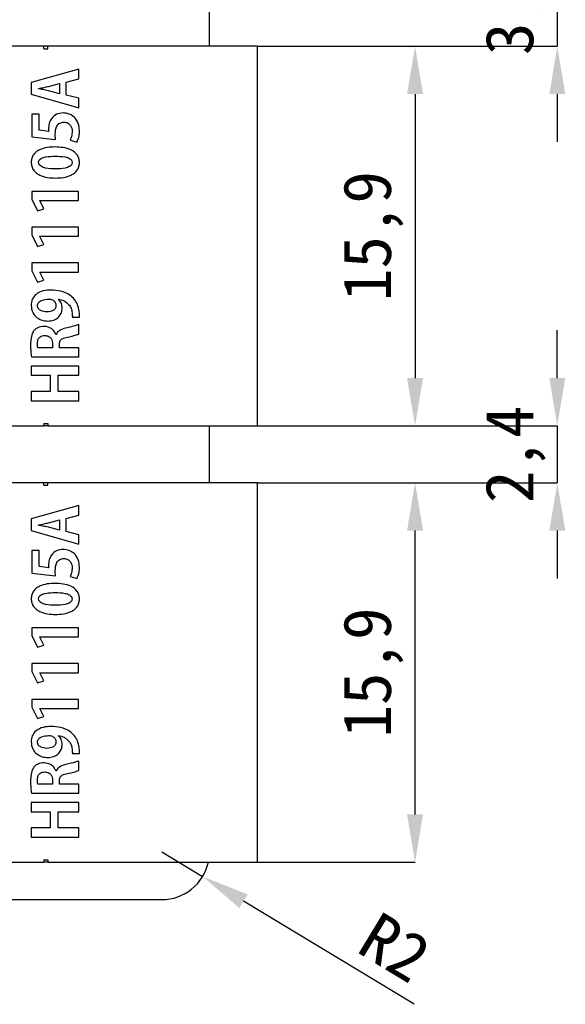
# Model space of a CAD drawing. Header units: millimetres. Extents: x 1603 to 1900, y 1655 to 2075.
# Tile 40 of 52: x 1757 to 1780, y 1941 to 1982. Entities that reach past the tile are written whole.
import ezdxf

# ---------------------------------------------------------------- set-up
doc = ezdxf.new("R2010")
doc.units = ezdxf.units.MM
doc.styles.add('黑体高度2mm', font='simhei.ttf', dxfattribs={"height": 2})
doc.dimstyles.new('红色高度2mm', dxfattribs={"dimtxt": 2, "dimasz": 2, "dimexe": 0, "dimexo": 0, "dimtad": 1, "dimdec": 1, "dimtxsty": '黑体高度2mm', "dimcen": 2.5, "dimclrd": 1, "dimclre": 1, "dimclrt": 1, "dimadec": 0, "dimazin": 0, "dimtfac": 1, "dimtdec": 1, "dimtmove": 0, "dimatfit": 3, "dimfxl": 1, "dimarcsym": 0})

# ---------------------------------------------------------------- blocks, each defined once
blk = doc.blocks.new('*D9')
at = {"color": 1, "lineweight": -2, "transparency": 16777216}
for p, q in [((1779.259, 1986.304), (1779.259, 1988.304)), ((1766.72, 1984.304), (1779.259, 1984.304)), ((1779.259, 1984.304), (1779.259, 1980.956)), ((1766.72, 1980.956), (1779.259, 1980.956)), ((1779.259, 1978.956), (1779.259, 1976.956))]:
    blk.add_line(p, q, dxfattribs=at)
at = {"color": 1, "transparency": 16777216}
for points in [[(1778.926, 1986.304), (1779.593, 1986.304), (1779.259, 1984.304)], [(1778.926, 1978.956), (1779.593, 1978.956), (1779.259, 1980.956)]]:
    blk.add_solid(points, dxfattribs=at)
at = {"layer": 'Defpoints', "color": 0, "transparency": 16777216}
for p in [(1766.72, 1984.304), (1766.72, 1980.956), (1779.259, 1980.956)]:
    blk.add_point(p, dxfattribs=at)
at = {"color": 1, "transparency": 16777216, "insert": (1777.511, 1982.63), "char_height": 2, "attachment_point": 5, "rotation": 90, "style": '黑体高度2mm'}
blk.add_mtext('3,3', dxfattribs=at)
blk = doc.blocks.new('*D10')
at = {"color": 1, "lineweight": -2, "transparency": 16777216}
for p, q in [((1766.72, 1980.956), (1773.312, 1980.956)), ((1773.312, 1978.956), (1773.312, 1967.076)), ((1766.72, 1965.076), (1773.312, 1965.076))]:
    blk.add_line(p, q, dxfattribs=at)
at = {"color": 1, "transparency": 16777216}
for points in [[(1772.978, 1978.956), (1773.645, 1978.956), (1773.312, 1980.956)], [(1772.978, 1967.076), (1773.645, 1967.076), (1773.312, 1965.076)]]:
    blk.add_solid(points, dxfattribs=at)
at = {"layer": 'Defpoints', "color": 0, "transparency": 16777216}
for p in [(1766.72, 1980.956), (1766.72, 1965.076), (1773.312, 1965.076)]:
    blk.add_point(p, dxfattribs=at)
at = {"color": 1, "transparency": 16777216, "insert": (1771.563, 1973.016), "char_height": 2, "attachment_point": 5, "rotation": 90, "style": '黑体高度2mm'}
blk.add_mtext('15,9', dxfattribs=at)
blk = doc.blocks.new('*D11')
at = {"color": 1, "lineweight": -2, "transparency": 16777216}
for p, q in [((1779.259, 1967.076), (1779.259, 1969.076)), ((1766.72, 1965.076), (1779.259, 1965.076)), ((1779.259, 1965.076), (1779.259, 1962.696)), ((1766.72, 1962.696), (1779.259, 1962.696)), ((1779.259, 1960.696), (1779.259, 1958.696))]:
    blk.add_line(p, q, dxfattribs=at)
at = {"color": 1, "transparency": 16777216}
for points in [[(1778.926, 1967.076), (1779.593, 1967.076), (1779.259, 1965.076)], [(1778.926, 1960.696), (1779.593, 1960.696), (1779.259, 1962.696)]]:
    blk.add_solid(points, dxfattribs=at)
at = {"layer": 'Defpoints', "color": 0, "transparency": 16777216}
for p in [(1766.72, 1965.076), (1766.72, 1962.696), (1779.259, 1962.696)]:
    blk.add_point(p, dxfattribs=at)
at = {"color": 1, "transparency": 16777216, "insert": (1777.511, 1963.886), "char_height": 2, "attachment_point": 5, "rotation": 90, "style": '黑体高度2mm'}
blk.add_mtext('2,4', dxfattribs=at)
blk = doc.blocks.new('*D12')
at = {"color": 1, "lineweight": -2, "transparency": 16777216}
for p, q in [((1766.72, 1962.696), (1773.312, 1962.696)), ((1773.312, 1948.816), (1773.312, 1960.696)), ((1766.72, 1946.816), (1773.312, 1946.816))]:
    blk.add_line(p, q, dxfattribs=at)
at = {"color": 1, "transparency": 16777216}
for points in [[(1772.978, 1960.696), (1773.645, 1960.696), (1773.312, 1962.696)], [(1772.978, 1948.816), (1773.645, 1948.816), (1773.312, 1946.816)]]:
    blk.add_solid(points, dxfattribs=at)
at = {"layer": 'Defpoints', "color": 0, "transparency": 16777216}
for p in [(1766.72, 1962.696), (1773.312, 1962.696), (1766.72, 1946.816)]:
    blk.add_point(p, dxfattribs=at)
at = {"color": 1, "transparency": 16777216, "insert": (1771.563, 1954.756), "char_height": 2, "attachment_point": 5, "rotation": 90, "style": '黑体高度2mm'}
blk.add_mtext('15,9', dxfattribs=at)
blk = doc.blocks.new('*D57')
at = {"color": 1, "lineweight": -2, "transparency": 16777216}
for p, q in [((1762.72, 1947.255), (1764.431, 1946.22)), ((1773.272, 1940.873), (1766.143, 1945.185))]:
    blk.add_line(p, q, dxfattribs=at)
at = {"color": 1, "transparency": 16777216}
blk.add_solid([(1766.315, 1945.471), (1765.97, 1944.9), (1764.431, 1946.22)], dxfattribs=at)
at = {"layer": 'Defpoints', "color": 0, "transparency": 16777216}
for p in [(1762.72, 1947.255), (1764.431, 1946.22)]:
    blk.add_point(p, dxfattribs=at)
at = {"color": 1, "transparency": 16777216, "insert": (1772.473, 1943.256), "char_height": 2, "attachment_point": 5, "rotation": 328.8336, "style": '黑体高度2mm'}
blk.add_mtext('R2', dxfattribs=at)

msp = doc.modelspace()

# ---------------------------------------------------------------- linework, layer by layer
at = {"color": 7, "linetype": 'Continuous', "lineweight": 25}
for p, q in [((1764.72, 1980.956), (1764.72, 1984.304)), ((1757.793, 1980.956), (1745.32, 1980.956)), ((1757.957, 1980.956), (1757.793, 1980.956)), ((1757.793, 1980.856), (1757.793, 1980.956)), ((1757.793, 1980.856), (1757.957, 1980.856)), ((1757.957, 1980.856), (1757.957, 1980.956)), ((1766.72, 1980.956), (1757.957, 1980.956)), ((1766.72, 1965.076), (1766.72, 1980.956)), ((1759.259, 1980.002), (1757.26, 1979.442)), ((1759.259, 1979.598), (1759.259, 1980.002)), ((1758.73, 1979.455), (1759.259, 1979.598)), ((1757.26, 1979.442), (1757.26, 1978.957)), ((1757.572, 1979.181), (1757.571, 1979.189)), ((1757.984, 1979.28), (1758.443, 1979.4)), ((1758.443, 1979.4), (1758.443, 1978.973)), ((1758.73, 1978.918), (1758.73, 1979.455)), ((1757.26, 1978.957), (1759.259, 1978.389)), ((1758.443, 1978.973), (1757.981, 1979.093)), ((1759.259, 1978.78), (1758.73, 1978.918)), ((1759.259, 1978.389), (1759.259, 1978.78)), ((1757.285, 1978.114), (1757.285, 1977.175)), ((1757.595, 1978.114), (1757.285, 1978.114)), ((1757.595, 1977.449), (1757.595, 1978.114)), ((1757.285, 1977.175), (1758.281, 1977.056)), ((1757.995, 1977.397), (1757.595, 1977.449)), ((1758.887, 1977.027), (1759.179, 1976.951)), ((1758.976, 1976.097), (1758.976, 1976.094)), ((1759.282, 1976.092), (1759.282, 1976.092)), ((1757.285, 1974.884), (1757.285, 1974.558)), ((1759.245, 1974.884), (1757.285, 1974.884)), ((1759.245, 1974.505), (1759.245, 1974.884)), ((1757.285, 1974.558), (1757.523, 1974.078)), ((1757.619, 1974.5), (1757.619, 1974.505)), ((1757.619, 1974.505), (1759.245, 1974.505)), ((1757.796, 1974.161), (1757.619, 1974.5)), ((1757.523, 1974.078), (1757.796, 1974.161)), ((1757.285, 1973.388), (1757.285, 1973.062)), ((1759.245, 1973.388), (1757.285, 1973.388)), ((1759.245, 1973.009), (1759.245, 1973.388)), ((1757.285, 1973.062), (1757.523, 1972.582)), ((1757.619, 1973.004), (1757.619, 1973.009)), ((1757.619, 1973.009), (1759.245, 1973.009)), ((1757.796, 1972.665), (1757.619, 1973.004)), ((1757.523, 1972.582), (1757.796, 1972.665)), ((1759.245, 1971.892), (1757.285, 1971.892)), ((1757.285, 1971.892), (1757.285, 1971.566)), ((1759.245, 1971.513), (1759.245, 1971.892)), ((1757.285, 1971.566), (1757.523, 1971.086)), ((1757.619, 1971.513), (1759.245, 1971.513)), ((1757.619, 1971.508), (1757.619, 1971.513)), ((1757.796, 1971.169), (1757.619, 1971.508)), ((1757.523, 1971.086), (1757.796, 1971.169)), ((1757.523, 1970.103), (1757.523, 1970.103)), ((1758.406, 1970.374), (1758.409, 1970.382)), ((1758.982, 1969.621), (1759.284, 1969.621)), ((1759.253, 1968.915), (1759.253, 1969.31)), ((1758.307, 1968.897), (1758.299, 1968.898)), ((1758.154, 1968.505), (1758.153, 1968.346)), ((1758.44, 1968.346), (1758.44, 1968.476)), ((1758.153, 1968.346), (1757.539, 1968.346)), ((1759.253, 1968.346), (1758.44, 1968.346)), ((1759.253, 1967.963), (1759.253, 1968.346)), ((1757.277, 1967.963), (1759.253, 1967.963)), ((1759.254, 1967.574), (1757.257, 1967.574)), ((1757.257, 1967.574), (1757.257, 1967.191)), ((1757.257, 1967.191), (1758.057, 1967.191)), ((1758.057, 1967.191), (1758.057, 1966.512)), ((1758.391, 1966.512), (1758.391, 1967.191)), ((1758.391, 1967.191), (1759.254, 1967.191)), ((1759.254, 1967.191), (1759.254, 1967.574)), ((1757.257, 1966.512), (1757.257, 1966.129)), ((1758.057, 1966.512), (1757.257, 1966.512)), ((1759.254, 1966.512), (1758.391, 1966.512)), ((1759.254, 1966.129), (1759.254, 1966.512)), ((1757.257, 1966.129), (1759.254, 1966.129)), ((1757.793, 1965.176), (1757.793, 1965.076)), ((1757.793, 1965.176), (1757.957, 1965.176)), ((1757.957, 1965.176), (1757.957, 1965.076)), ((1745.32, 1965.076), (1757.793, 1965.076)), ((1757.957, 1965.076), (1757.793, 1965.076)), ((1757.957, 1965.076), (1766.72, 1965.076)), ((1764.72, 1962.696), (1764.72, 1965.076)), ((1757.793, 1962.696), (1745.32, 1962.696)), ((1757.793, 1962.596), (1757.793, 1962.696)), ((1757.957, 1962.696), (1757.793, 1962.696)), ((1757.957, 1962.596), (1757.957, 1962.696)), ((1766.72, 1962.696), (1757.957, 1962.696)), ((1766.72, 1946.816), (1766.72, 1962.696)), ((1757.793, 1962.596), (1757.957, 1962.596)), ((1759.259, 1961.742), (1757.26, 1961.182)), ((1759.259, 1961.338), (1759.259, 1961.742)), ((1757.26, 1961.182), (1757.26, 1960.697)), ((1757.984, 1961.02), (1758.443, 1961.14)), ((1758.443, 1961.14), (1758.443, 1960.713)), ((1758.73, 1961.195), (1759.259, 1961.338)), ((1758.73, 1960.658), (1758.73, 1961.195)), ((1757.26, 1960.697), (1759.259, 1960.129)), ((1757.572, 1960.921), (1757.571, 1960.929)), ((1758.443, 1960.713), (1757.981, 1960.833)), ((1759.259, 1960.52), (1758.73, 1960.658)), ((1759.259, 1960.129), (1759.259, 1960.52)), ((1757.595, 1959.854), (1757.285, 1959.854)), ((1757.285, 1959.854), (1757.285, 1958.915)), ((1757.595, 1959.189), (1757.595, 1959.854)), ((1757.995, 1959.137), (1757.595, 1959.189)), ((1757.285, 1958.915), (1758.281, 1958.796)), ((1758.887, 1958.767), (1759.179, 1958.691)), ((1758.976, 1957.837), (1758.976, 1957.834)), ((1759.282, 1957.832), (1759.282, 1957.832)), ((1757.285, 1956.624), (1757.285, 1956.298)), ((1759.245, 1956.624), (1757.285, 1956.624)), ((1759.245, 1956.246), (1759.245, 1956.624)), ((1757.285, 1956.298), (1757.523, 1955.818)), ((1757.619, 1956.24), (1757.619, 1956.246)), ((1757.619, 1956.246), (1759.245, 1956.246)), ((1757.796, 1955.901), (1757.619, 1956.24)), ((1757.523, 1955.818), (1757.796, 1955.901)), ((1757.285, 1955.128), (1757.285, 1954.802)), ((1759.245, 1955.128), (1757.285, 1955.128)), ((1759.245, 1954.749), (1759.245, 1955.128)), ((1757.285, 1954.802), (1757.523, 1954.322)), ((1757.523, 1954.322), (1757.796, 1954.405)), ((1757.619, 1954.744), (1757.619, 1954.749)), ((1757.619, 1954.749), (1759.245, 1954.749)), ((1757.796, 1954.405), (1757.619, 1954.744)), ((1759.245, 1953.632), (1757.285, 1953.632)), ((1757.285, 1953.632), (1757.285, 1953.306)), ((1759.245, 1953.253), (1759.245, 1953.632)), ((1757.285, 1953.306), (1757.523, 1952.826)), ((1757.619, 1953.248), (1757.619, 1953.253)), ((1757.619, 1953.253), (1759.245, 1953.253)), ((1757.796, 1952.909), (1757.619, 1953.248)), ((1757.523, 1952.826), (1757.796, 1952.909)), ((1758.406, 1952.114), (1758.409, 1952.122)), ((1757.523, 1951.843), (1757.523, 1951.843)), ((1758.982, 1951.361), (1759.284, 1951.361)), ((1759.253, 1950.655), (1759.253, 1951.05)), ((1758.307, 1950.637), (1758.299, 1950.638)), ((1758.153, 1950.086), (1757.539, 1950.086)), ((1758.154, 1950.245), (1758.153, 1950.086)), ((1758.44, 1950.086), (1758.44, 1950.216)), ((1759.253, 1950.086), (1758.44, 1950.086)), ((1759.253, 1949.703), (1759.253, 1950.086)), ((1757.277, 1949.703), (1759.253, 1949.703)), ((1759.254, 1949.314), (1757.257, 1949.314)), ((1757.257, 1949.314), (1757.257, 1948.931)), ((1759.254, 1948.931), (1759.254, 1949.314)), ((1757.257, 1948.931), (1758.057, 1948.931)), ((1758.057, 1948.931), (1758.057, 1948.252)), ((1758.391, 1948.252), (1758.391, 1948.931)), ((1758.391, 1948.931), (1759.254, 1948.931)), ((1758.057, 1948.252), (1757.257, 1948.252)), ((1757.257, 1948.252), (1757.257, 1947.869)), ((1759.254, 1948.252), (1758.391, 1948.252)), ((1759.254, 1947.869), (1759.254, 1948.252)), ((1757.257, 1947.869), (1759.254, 1947.869)), ((1745.32, 1946.816), (1757.793, 1946.816)), ((1757.793, 1946.916), (1757.793, 1946.816)), ((1757.793, 1946.916), (1757.957, 1946.916)), ((1757.957, 1946.816), (1757.793, 1946.816)), ((1757.957, 1946.916), (1757.957, 1946.816)), ((1757.957, 1946.816), (1766.72, 1946.816)), ((1687.22, 1945.255), (1762.72, 1945.255))]:
    msp.add_line(p, q, dxfattribs=at)
msp.add_arc((1762.72, 1947.255), 2, 270.0002, 347.2943, dxfattribs=at)
for points, knots in [([(1757.571, 1979.189), (1757.648, 1979.205), (1757.786, 1979.234), (1757.923, 1979.266), (1757.984, 1979.28)], [0, 0, 0, 0, 0.5600041, 1, 1, 1, 1]), ([(1757.981, 1979.093), (1757.905, 1979.11), (1757.769, 1979.141), (1757.632, 1979.169), (1757.572, 1979.181)], [0, 0, 0, 0, 0.559996, 1, 1, 1, 1]), ([(1758.6, 1978.168), (1758.504, 1978.159), (1758.313, 1978.14), (1758.106, 1977.954), (1758.002, 1977.73), (1757.992, 1977.581), (1757.987, 1977.506)], [0, 0, 0, 0, 0.280249, 0.558502, 0.779135, 1, 1, 1, 1]), ([(1759.282, 1977.42), (1759.273, 1977.526), (1759.254, 1977.738), (1759.083, 1977.991), (1758.849, 1978.143), (1758.683, 1978.16), (1758.6, 1978.168)], [0, 0, 0, 0, 0.280541, 0.559686, 0.779779, 1, 1, 1, 1]), ([(1757.987, 1977.506), (1757.987, 1977.486), (1757.988, 1977.449), (1757.993, 1977.413), (1757.995, 1977.397)], [0, 0, 0, 0, 0.55993, 1, 1, 1, 1]), ([(1758.269, 1977.277), (1758.276, 1977.398), (1758.285, 1977.549), (1758.388, 1977.693), (1758.481, 1977.768), (1758.571, 1977.778), (1758.63, 1977.785)], [0, 0, 0, 0, 0.4991069, 0.6248609, 0.7505135, 1, 1, 1, 1]), ([(1758.63, 1977.785), (1758.685, 1977.778), (1758.794, 1977.765), (1758.907, 1977.654), (1758.967, 1977.527), (1758.973, 1977.442), (1758.976, 1977.4)], [0, 0, 0, 0, 0.27979, 0.558425, 0.779137, 1, 1, 1, 1]), ([(1758.281, 1977.056), (1758.277, 1977.097), (1758.27, 1977.17), (1758.269, 1977.244), (1758.269, 1977.277)], [0, 0, 0, 0, 0.559981, 1, 1, 1, 1]), ([(1758.976, 1977.4), (1758.971, 1977.327), (1758.961, 1977.198), (1758.91, 1977.079), (1758.887, 1977.027)], [0, 0, 0, 0, 0.559793, 1, 1, 1, 1]), ([(1759.179, 1976.951), (1759.213, 1977.036), (1759.273, 1977.187), (1759.28, 1977.349), (1759.282, 1977.42)], [0, 0, 0, 0, 0.559375, 1, 1, 1, 1]), ([(1758.264, 1976.744), (1758.153, 1976.741), (1757.931, 1976.734), (1757.661, 1976.654), (1757.465, 1976.548), (1757.349, 1976.425), (1757.278, 1976.271), (1757.268, 1976.16), (1757.263, 1976.105)], [0, 0, 0, 0, 0.25027, 0.500201, 0.625274, 0.750114, 0.874952, 1, 1, 1, 1]), ([(1759.282, 1976.092), (1759.278, 1976.148), (1759.27, 1976.262), (1759.169, 1976.469), (1758.932, 1976.643), (1758.603, 1976.731), (1758.377, 1976.74), (1758.264, 1976.744)], [0, 0, 0, 0, 0.125253, 0.250318, 0.498775, 0.749127, 1, 1, 1, 1]), ([(1757.569, 1976.099), (1757.576, 1976.133), (1757.588, 1976.202), (1757.702, 1976.288), (1757.932, 1976.352), (1758.135, 1976.357), (1758.271, 1976.361)], [0, 0, 0, 0, 0.123878, 0.248556, 0.498633, 1, 1, 1, 1]), ([(1758.271, 1976.361), (1758.408, 1976.358), (1758.613, 1976.352), (1758.843, 1976.286), (1758.957, 1976.199), (1758.97, 1976.131), (1758.976, 1976.097)], [0, 0, 0, 0, 0.501399, 0.751491, 0.87626, 1, 1, 1, 1]), ([(1757.263, 1976.105), (1757.268, 1976.048), (1757.277, 1975.935), (1757.351, 1975.778), (1757.469, 1975.654), (1757.665, 1975.539), (1757.94, 1975.457), (1758.166, 1975.448), (1758.279, 1975.444)], [0, 0, 0, 0, 0.125019, 0.249876, 0.374776, 0.499883, 0.749705, 1, 1, 1, 1]), ([(1758.271, 1975.828), (1758.135, 1975.831), (1757.93, 1975.837), (1757.703, 1975.911), (1757.589, 1975.997), (1757.576, 1976.065), (1757.569, 1976.099)], [0, 0, 0, 0, 0.501406, 0.751492, 0.876358, 1, 1, 1, 1]), ([(1758.976, 1976.094), (1758.969, 1976.06), (1758.956, 1975.992), (1758.843, 1975.905), (1758.613, 1975.838), (1758.408, 1975.832), (1758.271, 1975.828)], [0, 0, 0, 0, 0.1237979, 0.2485478, 0.4985862, 1, 1, 1, 1]), ([(1758.279, 1975.444), (1758.391, 1975.448), (1758.614, 1975.456), (1758.883, 1975.539), (1759.079, 1975.648), (1759.195, 1975.77), (1759.267, 1975.925), (1759.277, 1976.036), (1759.282, 1976.092)], [0, 0, 0, 0, 0.250257, 0.500159, 0.625232, 0.750101, 0.874953, 1, 1, 1, 1]), ([(1758.09, 1970.759), (1757.98, 1970.753), (1757.759, 1970.74), (1757.471, 1970.61), (1757.287, 1970.378), (1757.269, 1970.203), (1757.261, 1970.116)], [0, 0, 0, 0, 0.280936, 0.560706, 0.779864, 1, 1, 1, 1]), ([(1759.284, 1969.621), (1759.277, 1969.8), (1759.263, 1970.156), (1758.928, 1970.556), (1758.506, 1970.736), (1758.229, 1970.751), (1758.09, 1970.759)], [0, 0, 0, 0, 0.280453, 0.558051, 0.778779, 1, 1, 1, 1]), ([(1757.261, 1970.116), (1757.273, 1970.016), (1757.296, 1969.815), (1757.489, 1969.598), (1757.72, 1969.479), (1757.877, 1969.466), (1757.955, 1969.459)], [0, 0, 0, 0, 0.279895, 0.558874, 0.779279, 1, 1, 1, 1]), ([(1757.523, 1970.103), (1757.526, 1970.129), (1757.532, 1970.179), (1757.586, 1970.269), (1757.747, 1970.361), (1757.9, 1970.37), (1758.003, 1970.376)], [0, 0, 0, 0, 0.125355, 0.25053, 0.499781, 1, 1, 1, 1]), ([(1757.92, 1969.843), (1757.832, 1969.85), (1757.699, 1969.862), (1757.572, 1969.958), (1757.53, 1970.037), (1757.526, 1970.081), (1757.523, 1970.103)], [0, 0, 0, 0, 0.499167, 0.748965, 0.874392, 1, 1, 1, 1]), ([(1758.299, 1970.108), (1758.298, 1970.086), (1758.294, 1970.043), (1758.258, 1969.964), (1758.14, 1969.86), (1758.008, 1969.85), (1757.92, 1969.843)], [0, 0, 0, 0, 0.125713, 0.251352, 0.501075, 1, 1, 1, 1]), ([(1758.003, 1970.376), (1758.03, 1970.377), (1758.08, 1970.378), (1758.127, 1970.362), (1758.148, 1970.355)], [0, 0, 0, 0, 0.560948, 1, 1, 1, 1]), ([(1758.148, 1970.355), (1758.172, 1970.34), (1758.219, 1970.308), (1758.283, 1970.226), (1758.293, 1970.153), (1758.299, 1970.108)], [0, 0, 0, 0, 0.280475, 0.561409, 1, 1, 1, 1]), ([(1758.56, 1970.004), (1758.553, 1970.083), (1758.541, 1970.224), (1758.447, 1970.328), (1758.406, 1970.374)], [0, 0, 0, 0, 0.5597657, 1, 1, 1, 1]), ([(1758.409, 1970.382), (1758.487, 1970.361), (1758.643, 1970.319), (1758.828, 1970.18), (1758.94, 1970), (1758.963, 1969.874), (1758.974, 1969.811)], [0, 0, 0, 0, 0.280152, 0.559819, 0.779698, 1, 1, 1, 1]), ([(1757.955, 1969.459), (1758.041, 1969.466), (1758.211, 1969.48), (1758.417, 1969.614), (1758.54, 1969.803), (1758.553, 1969.937), (1758.56, 1970.004)], [0, 0, 0, 0, 0.2806032, 0.5596859, 0.7796821, 1, 1, 1, 1]), ([(1758.974, 1969.811), (1758.978, 1969.776), (1758.985, 1969.712), (1758.983, 1969.649), (1758.982, 1969.621)], [0, 0, 0, 0, 0.560334, 1, 1, 1, 1]), ([(1757.799, 1969.239), (1757.709, 1969.228), (1757.574, 1969.211), (1757.417, 1969.116), (1757.308, 1968.969), (1757.248, 1968.748), (1757.24, 1968.568), (1757.237, 1968.479)], [0, 0, 0, 0, 0.24965, 0.37465, 0.4995, 0.749869, 1, 1, 1, 1]), ([(1758.299, 1968.898), (1758.272, 1968.951), (1758.217, 1969.058), (1758.049, 1969.203), (1757.894, 1969.225), (1757.799, 1969.239)], [0, 0, 0, 0, 0.280872, 0.561733, 1, 1, 1, 1]), ([(1759.253, 1969.31), (1759.151, 1969.278), (1758.969, 1969.222), (1758.783, 1969.18), (1758.701, 1969.162)], [0, 0, 0, 0, 0.559673, 1, 1, 1, 1]), ([(1757.523, 1968.523), (1757.527, 1968.571), (1757.534, 1968.667), (1757.602, 1968.793), (1757.72, 1968.846), (1757.795, 1968.853), (1757.833, 1968.856)], [0, 0, 0, 0, 0.280275, 0.559337, 0.779033, 1, 1, 1, 1]), ([(1757.833, 1968.856), (1757.884, 1968.851), (1757.984, 1968.84), (1758.095, 1968.743), (1758.146, 1968.623), (1758.151, 1968.544), (1758.154, 1968.505)], [0, 0, 0, 0, 0.279771, 0.558655, 0.779025, 1, 1, 1, 1]), ([(1758.701, 1969.162), (1758.611, 1969.137), (1758.487, 1969.102), (1758.356, 1968.995), (1758.324, 1968.93), (1758.307, 1968.897)], [0, 0, 0, 0, 0.559471, 0.779761, 1, 1, 1, 1]), ([(1758.779, 1968.791), (1758.869, 1968.808), (1759.03, 1968.84), (1759.185, 1968.892), (1759.253, 1968.915)], [0, 0, 0, 0, 0.560262, 1, 1, 1, 1]), ([(1757.237, 1968.479), (1757.239, 1968.382), (1757.242, 1968.209), (1757.266, 1968.038), (1757.277, 1967.963)], [0, 0, 0, 0, 0.560004, 1, 1, 1, 1]), ([(1757.539, 1968.346), (1757.533, 1968.379), (1757.523, 1968.437), (1757.523, 1968.497), (1757.523, 1968.523)], [0, 0, 0, 0, 0.559589, 1, 1, 1, 1]), ([(1758.44, 1968.476), (1758.443, 1968.526), (1758.449, 1968.624), (1758.582, 1968.751), (1758.704, 1968.776), (1758.779, 1968.791)], [0, 0, 0, 0, 0.280135, 0.558087, 1, 1, 1, 1]), ([(1757.571, 1960.929), (1757.648, 1960.945), (1757.786, 1960.974), (1757.923, 1961.006), (1757.984, 1961.02)], [0, 0, 0, 0, 0.560004, 1, 1, 1, 1]), ([(1757.981, 1960.833), (1757.905, 1960.85), (1757.769, 1960.881), (1757.632, 1960.909), (1757.572, 1960.921)], [0, 0, 0, 0, 0.5599955, 1, 1, 1, 1]), ([(1758.6, 1959.908), (1758.504, 1959.899), (1758.313, 1959.88), (1758.106, 1959.694), (1758.002, 1959.47), (1757.992, 1959.321), (1757.987, 1959.246)], [0, 0, 0, 0, 0.280249, 0.558502, 0.779135, 1, 1, 1, 1]), ([(1759.282, 1959.16), (1759.273, 1959.267), (1759.254, 1959.478), (1759.083, 1959.731), (1758.849, 1959.883), (1758.683, 1959.9), (1758.6, 1959.908)], [0, 0, 0, 0, 0.280541, 0.559686, 0.779779, 1, 1, 1, 1]), ([(1758.269, 1959.017), (1758.276, 1959.138), (1758.285, 1959.289), (1758.388, 1959.433), (1758.481, 1959.508), (1758.571, 1959.518), (1758.63, 1959.525)], [0, 0, 0, 0, 0.499107, 0.624861, 0.750513, 1, 1, 1, 1]), ([(1758.63, 1959.525), (1758.685, 1959.518), (1758.794, 1959.505), (1758.907, 1959.394), (1758.967, 1959.267), (1758.973, 1959.182), (1758.976, 1959.14)], [0, 0, 0, 0, 0.27979, 0.558425, 0.779137, 1, 1, 1, 1]), ([(1757.987, 1959.246), (1757.987, 1959.226), (1757.988, 1959.189), (1757.993, 1959.153), (1757.995, 1959.137)], [0, 0, 0, 0, 0.55993, 1, 1, 1, 1]), ([(1758.281, 1958.796), (1758.277, 1958.837), (1758.27, 1958.91), (1758.269, 1958.984), (1758.269, 1959.017)], [0, 0, 0, 0, 0.559981, 1, 1, 1, 1]), ([(1758.976, 1959.14), (1758.971, 1959.067), (1758.961, 1958.938), (1758.91, 1958.819), (1758.887, 1958.767)], [0, 0, 0, 0, 0.559793, 1, 1, 1, 1]), ([(1759.179, 1958.691), (1759.213, 1958.776), (1759.273, 1958.927), (1759.28, 1959.089), (1759.282, 1959.16)], [0, 0, 0, 0, 0.559375, 1, 1, 1, 1]), ([(1758.264, 1958.484), (1758.153, 1958.481), (1757.931, 1958.474), (1757.661, 1958.394), (1757.465, 1958.288), (1757.349, 1958.165), (1757.278, 1958.011), (1757.268, 1957.9), (1757.263, 1957.845)], [0, 0, 0, 0, 0.25027, 0.500201, 0.625274, 0.750114, 0.874952, 1, 1, 1, 1]), ([(1757.569, 1957.839), (1757.576, 1957.873), (1757.588, 1957.942), (1757.702, 1958.028), (1757.932, 1958.092), (1758.135, 1958.097), (1758.271, 1958.101)], [0, 0, 0, 0, 0.1238782, 0.2485558, 0.4986332, 1, 1, 1, 1]), ([(1759.282, 1957.832), (1759.278, 1957.888), (1759.27, 1958.002), (1759.169, 1958.209), (1758.932, 1958.383), (1758.603, 1958.471), (1758.377, 1958.48), (1758.264, 1958.484)], [0, 0, 0, 0, 0.125253, 0.250318, 0.498775, 0.749127, 1, 1, 1, 1]), ([(1758.271, 1958.101), (1758.408, 1958.098), (1758.613, 1958.092), (1758.843, 1958.026), (1758.957, 1957.939), (1758.97, 1957.871), (1758.976, 1957.837)], [0, 0, 0, 0, 0.501399, 0.7514907, 0.8762605, 1, 1, 1, 1]), ([(1757.263, 1957.845), (1757.268, 1957.788), (1757.277, 1957.675), (1757.351, 1957.518), (1757.469, 1957.394), (1757.665, 1957.279), (1757.94, 1957.197), (1758.166, 1957.188), (1758.279, 1957.184)], [0, 0, 0, 0, 0.125019, 0.249876, 0.374776, 0.499883, 0.749705, 1, 1, 1, 1]), ([(1758.271, 1957.568), (1758.135, 1957.571), (1757.93, 1957.577), (1757.703, 1957.651), (1757.589, 1957.737), (1757.576, 1957.805), (1757.569, 1957.839)], [0, 0, 0, 0, 0.501406, 0.751492, 0.876358, 1, 1, 1, 1]), ([(1758.976, 1957.834), (1758.969, 1957.8), (1758.956, 1957.732), (1758.843, 1957.645), (1758.613, 1957.578), (1758.408, 1957.572), (1758.271, 1957.568)], [0, 0, 0, 0, 0.1237979, 0.2485478, 0.4985862, 1, 1, 1, 1]), ([(1758.279, 1957.184), (1758.391, 1957.188), (1758.614, 1957.196), (1758.883, 1957.279), (1759.079, 1957.388), (1759.195, 1957.51), (1759.267, 1957.665), (1759.277, 1957.776), (1759.282, 1957.832)], [0, 0, 0, 0, 0.250257, 0.500159, 0.625232, 0.750101, 0.874953, 1, 1, 1, 1]), ([(1758.09, 1952.499), (1757.98, 1952.493), (1757.759, 1952.48), (1757.471, 1952.35), (1757.287, 1952.118), (1757.269, 1951.943), (1757.261, 1951.856)], [0, 0, 0, 0, 0.2809363, 0.560706, 0.7798642, 1, 1, 1, 1]), ([(1759.284, 1951.361), (1759.277, 1951.54), (1759.263, 1951.896), (1758.928, 1952.296), (1758.506, 1952.476), (1758.229, 1952.491), (1758.09, 1952.499)], [0, 0, 0, 0, 0.280453, 0.558051, 0.778779, 1, 1, 1, 1]), ([(1757.523, 1951.843), (1757.526, 1951.869), (1757.532, 1951.919), (1757.586, 1952.009), (1757.747, 1952.101), (1757.9, 1952.11), (1758.003, 1952.116)], [0, 0, 0, 0, 0.1253552, 0.2505298, 0.4997813, 1, 1, 1, 1]), ([(1758.003, 1952.116), (1758.03, 1952.117), (1758.08, 1952.118), (1758.127, 1952.102), (1758.148, 1952.095)], [0, 0, 0, 0, 0.560948, 1, 1, 1, 1]), ([(1758.148, 1952.095), (1758.172, 1952.08), (1758.219, 1952.048), (1758.283, 1951.966), (1758.293, 1951.893), (1758.299, 1951.848)], [0, 0, 0, 0, 0.280475, 0.561409, 1, 1, 1, 1]), ([(1758.56, 1951.744), (1758.553, 1951.823), (1758.541, 1951.964), (1758.447, 1952.068), (1758.406, 1952.114)], [0, 0, 0, 0, 0.559766, 1, 1, 1, 1]), ([(1758.409, 1952.122), (1758.487, 1952.101), (1758.643, 1952.059), (1758.828, 1951.92), (1758.94, 1951.74), (1758.963, 1951.614), (1758.974, 1951.551)], [0, 0, 0, 0, 0.280152, 0.559819, 0.779698, 1, 1, 1, 1]), ([(1757.261, 1951.856), (1757.273, 1951.756), (1757.296, 1951.555), (1757.489, 1951.338), (1757.72, 1951.219), (1757.877, 1951.206), (1757.955, 1951.199)], [0, 0, 0, 0, 0.2798952, 0.5588743, 0.779279, 1, 1, 1, 1]), ([(1757.92, 1951.583), (1757.832, 1951.59), (1757.699, 1951.602), (1757.572, 1951.698), (1757.53, 1951.777), (1757.526, 1951.821), (1757.523, 1951.843)], [0, 0, 0, 0, 0.499167, 0.748965, 0.874392, 1, 1, 1, 1]), ([(1758.299, 1951.848), (1758.298, 1951.827), (1758.294, 1951.783), (1758.258, 1951.704), (1758.14, 1951.6), (1758.008, 1951.59), (1757.92, 1951.583)], [0, 0, 0, 0, 0.125713, 0.251352, 0.501075, 1, 1, 1, 1]), ([(1757.955, 1951.199), (1758.041, 1951.206), (1758.211, 1951.22), (1758.417, 1951.354), (1758.54, 1951.543), (1758.553, 1951.677), (1758.56, 1951.744)], [0, 0, 0, 0, 0.2806032, 0.5596859, 0.7796821, 1, 1, 1, 1]), ([(1758.974, 1951.551), (1758.978, 1951.516), (1758.985, 1951.453), (1758.983, 1951.389), (1758.982, 1951.361)], [0, 0, 0, 0, 0.560334, 1, 1, 1, 1]), ([(1757.799, 1950.979), (1757.709, 1950.968), (1757.574, 1950.951), (1757.417, 1950.856), (1757.308, 1950.709), (1757.248, 1950.488), (1757.24, 1950.308), (1757.237, 1950.219)], [0, 0, 0, 0, 0.24965, 0.37465, 0.4995, 0.749869, 1, 1, 1, 1]), ([(1758.299, 1950.638), (1758.272, 1950.691), (1758.217, 1950.798), (1758.049, 1950.943), (1757.894, 1950.965), (1757.799, 1950.979)], [0, 0, 0, 0, 0.2808716, 0.5617329, 1, 1, 1, 1]), ([(1758.701, 1950.902), (1758.611, 1950.877), (1758.487, 1950.842), (1758.356, 1950.735), (1758.324, 1950.67), (1758.307, 1950.637)], [0, 0, 0, 0, 0.559471, 0.779761, 1, 1, 1, 1]), ([(1759.253, 1951.05), (1759.151, 1951.018), (1758.969, 1950.962), (1758.783, 1950.92), (1758.701, 1950.902)], [0, 0, 0, 0, 0.559673, 1, 1, 1, 1]), ([(1757.523, 1950.263), (1757.527, 1950.311), (1757.534, 1950.407), (1757.602, 1950.533), (1757.72, 1950.586), (1757.795, 1950.593), (1757.833, 1950.596)], [0, 0, 0, 0, 0.280275, 0.559337, 0.779033, 1, 1, 1, 1]), ([(1757.833, 1950.596), (1757.884, 1950.591), (1757.984, 1950.58), (1758.095, 1950.483), (1758.146, 1950.363), (1758.151, 1950.284), (1758.154, 1950.245)], [0, 0, 0, 0, 0.279771, 0.558655, 0.779025, 1, 1, 1, 1]), ([(1758.44, 1950.216), (1758.443, 1950.266), (1758.449, 1950.364), (1758.582, 1950.491), (1758.704, 1950.516), (1758.779, 1950.531)], [0, 0, 0, 0, 0.280135, 0.558087, 1, 1, 1, 1]), ([(1758.779, 1950.531), (1758.869, 1950.548), (1759.03, 1950.58), (1759.185, 1950.632), (1759.253, 1950.655)], [0, 0, 0, 0, 0.560262, 1, 1, 1, 1]), ([(1757.237, 1950.219), (1757.239, 1950.122), (1757.242, 1949.949), (1757.266, 1949.778), (1757.277, 1949.703)], [0, 0, 0, 0, 0.560004, 1, 1, 1, 1]), ([(1757.539, 1950.086), (1757.533, 1950.119), (1757.523, 1950.178), (1757.523, 1950.237), (1757.523, 1950.263)], [0, 0, 0, 0, 0.559589, 1, 1, 1, 1])]:
    msp.add_open_spline(points, degree=3, knots=knots, dxfattribs=at)

# ---------------------------------------------------------------- dimensions: what is measured, and where the dimension line sits
for base, p1, p2, picture, middle in [((1779.259, 1980.956), (1766.72, 1984.304), (1766.72, 1980.956), '*D9', (1779.259, 1982.63)), ((1779.259, 1962.696), (1766.72, 1965.076), (1766.72, 1962.696), '*D11', (1779.259, 1963.886))]:
    dim = msp.add_linear_dim(base=base, p1=p1, p2=p2, angle=90, dimstyle='红色高度2mm')
    dim.commit()
    dim.dimension.update_dxf_attribs({"geometry": picture, "text_midpoint": middle, "dimtype": 160})
for base, p1, p2, picture, middle in [((1773.312, 1965.076), (1766.72, 1980.956), (1766.72, 1965.076), '*D10', (1771.563, 1973.016)), ((1773.312, 1962.696), (1766.72, 1946.816), (1766.72, 1962.696), '*D12', (1771.563, 1954.756))]:
    dim = msp.add_linear_dim(base=base, p1=p1, p2=p2, angle=90, dimstyle='红色高度2mm')
    dim.commit()
    dim.dimension.update_dxf_attribs({"geometry": picture, "text_midpoint": middle})
dim = msp.add_radius_dim(center=(1762.72, 1947.255), mpoint=(1764.431, 1946.22), dimstyle='红色高度2mm')
dim.commit()
dim.dimension.update_dxf_attribs({"geometry": '*D57', "text_midpoint": (1771.632, 1941.865), "dimtype": 164})

doc.saveas('drawing.dxf')
